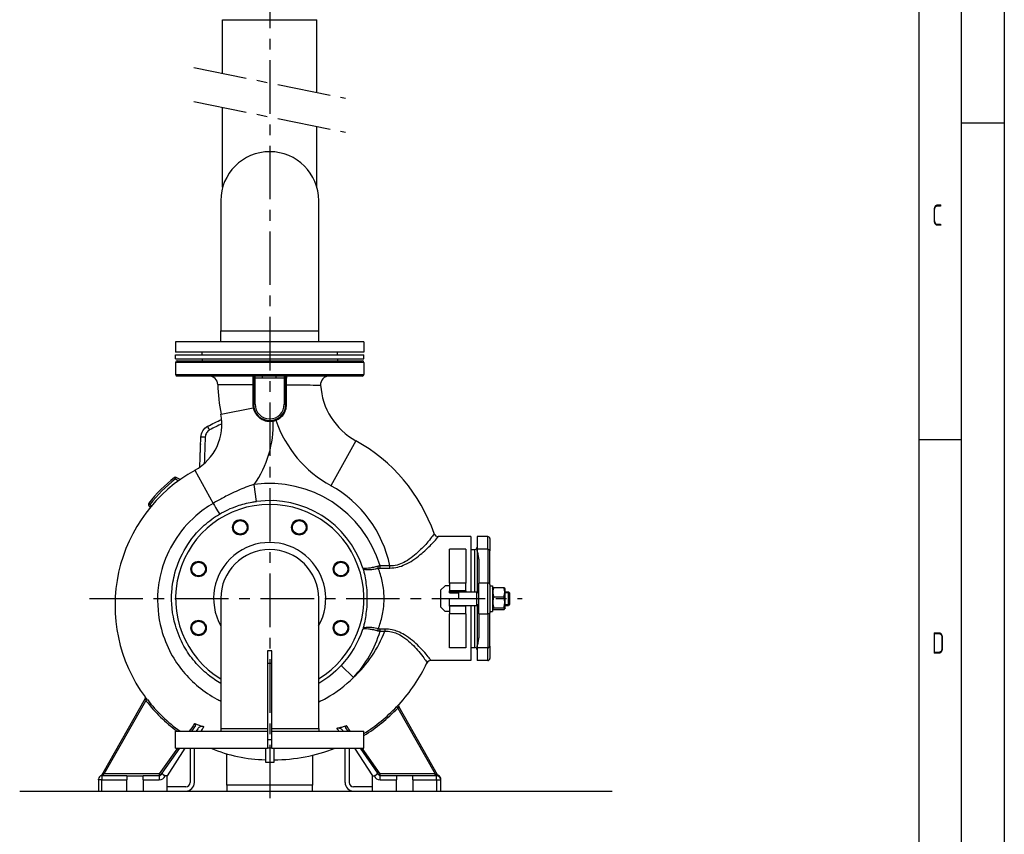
# Model space of a CAD drawing. Header units: millimetres. Extents: x 0 to 5940, y 0 to 4200.
# Tile 50 of 51: x 4790 to 5940, y 2139 to 3091. Entities that reach past the tile are written whole.
import ezdxf

# ---------------------------------------------------------------- set-up
doc = ezdxf.new("R2010")
doc.units = ezdxf.units.MM
doc.header["$LTSCALE"] = 50
doc.linetypes.add('MITTE', pattern=[2, 1.25, -0.25, 0.25, -0.25])
doc.layers.get('0').update_dxf_attribs({"linetype": 'CONTINUOUS'})
for name, color, linetype in [('02-LINIE-035', 2, 'CONTINUOUS'), ('03-LINIE-050', 3, 'CONTINUOUS'), ('05-ACHSE', 1, 'MITTE'), ('KSB-BLATTRAND', 2, 'CONTINUOUS')]:
    doc.layers.add(name, color=color, linetype=linetype)
doc.styles.get("Standard").update_dxf_attribs({"font": 'ISOCP.SHX'})

# ---------------------------------------------------------------- blocks, each defined once
blk = doc.blocks.new('Rahmen_A2')
at = {"color": 1, "ltscale": 150}
for p, q in [((594, 420), (594, 0)), ((584, 410), (584, 5))]:
    blk.add_line(p, q, dxfattribs=at)
at = {"layer": 'KSB-BLATTRAND'}
for p, q in [((589, 5), (589, 415)), ((594, 297), (589, 297)), ((589, 260), (584, 260))]:
    blk.add_line(p, q, dxfattribs=at)
at = {"layer": 'KSB-BLATTRAND', "width": 0.75}
for s, p in [('C', (585.5625, 285)), ('D', (585.5625, 235))]:
    blk.add_text(s, height=2.5, dxfattribs=at).set_placement(p)

msp = doc.modelspace()

# ---------------------------------------------------------------- linework, layer by layer
at = {"layer": '02-LINIE-035'}
for p, q in [((5026.8, 3090.9), (5136.8, 3090.9)), ((5026.8, 3028.2), (5026.8, 3090.9)), ((5136.8, 3005.9), (5136.8, 3090.9)), ((5026.8, 2895), (5026.8, 2988.5)), ((5136.8, 2895), (5136.8, 2966.2)), ((5024.7, 2879.4), (5024.7, 2727.4)), ((5139, 2727.4), (5139, 2879.4)), ((5024.7, 2727.4), (5139, 2727.4)), ((5024.7, 2727.4), (5139, 2727.4)), ((5024.7, 2714.4), (5024.7, 2727.4)), ((5139, 2714.4), (5139, 2727.4)), ((5191.8, 2714.4), (4971.8, 2714.4)), ((4971.8, 2714.4), (4971.8, 2702.4)), ((5191.8, 2714.4), (5191.8, 2702.4)), ((5191.8, 2702.4), (4971.8, 2702.4)), ((4971.8, 2699.4), (5191.8, 2699.4)), ((4971.8, 2694.4), (4971.8, 2699.4)), ((4971.8, 2694.4), (5191.8, 2694.4)), ((4973.8, 2692.4), (5189.8, 2692.4)), ((5002.8, 2699.4), (5002.8, 2702.4)), ((5002.8, 2694.4), (5002.8, 2692.4)), ((5160.8, 2699.4), (5160.8, 2702.4)), ((5160.8, 2694.4), (5160.8, 2692.4)), ((5191.8, 2694.4), (5191.8, 2699.4)), ((5191.8, 2690.4), (4971.8, 2690.4)), ((4971.8, 2690.4), (4971.8, 2676.4)), ((5191.8, 2690.4), (5191.8, 2676.4)), ((4971.8, 2676.4), (5191.8, 2676.4)), ((5189.8, 2674.4), (4973.8, 2674.4)), ((5062.8, 2673.3), (5062.8, 2672.4)), ((5064.8, 2672.4), (5062.8, 2672.4)), ((5062.8, 2672.4), (5062.8, 2641.4)), ((5064.8, 2672.4), (5064.8, 2674.4)), ((5064.8, 2641.4), (5064.8, 2672.4)), ((5064.8, 2672.4), (5072.8, 2672.4)), ((5072.8, 2674.4), (5072.8, 2672.4)), ((5089.5, 2672.4), (5089.5, 2674.4)), ((5089.5, 2672.4), (5098.8, 2672.4)), ((5098.8, 2674.4), (5098.8, 2672.4)), ((5098.8, 2672.4), (5100.8, 2672.4)), ((5098.8, 2672.4), (5098.8, 2641.4)), ((5100.8, 2672.4), (5100.8, 2673.4)), ((5100.8, 2641.4), (5100.8, 2672.4)), ((5024.9, 2630), (5062.6, 2637.4)), ((5064.8, 2641.4), (5062.8, 2641.4)), ((5098.8, 2641.4), (5100.8, 2641.4)), ((5085.8, 2622.9), (5086, 2621.9)), ((5088.5, 2623.7), (5088.9, 2622.7)), ((5000.3, 2568.1), (5001.5, 2603.1)), ((5000.7, 2593.4), (5000.4, 2585.1)), ((5000.8, 2595.3), (5000.7, 2593.4)), ((5000.7, 2593.4), (5001.2, 2593.4)), ((5000.8, 2595.3), (5001.3, 2595.3)), ((5182.3, 2598.8), (5153.2, 2546.3)), ((5000.4, 2585.1), (5000.4, 2585)), ((5000.4, 2585.1), (5000.9, 2585.1)), ((5000.4, 2585), (5000.9, 2585)), ((4971.6, 2554.2), (4970.4, 2555.8)), ((4972.6, 2556), (4971.6, 2554.2)), ((4971.6, 2554.2), (4975.2, 2552.1)), ((4977, 2553.4), (4972.6, 2556)), ((4994.3, 2564.3), (5015.6, 2525.6)), ((5066.2, 2527.9), (5063.5, 2547.6)), ((4942, 2524.6), (4940.3, 2523.6)), ((4940.3, 2523.6), (4942, 2520.7)), ((4940.5, 2525.9), (4942, 2524.6)), ((4943.3, 2522.4), (4942, 2524.6)), ((5316.8, 2486.9), (5278.5, 2486.9)), ((5316.8, 2486.9), (5316.8, 2422.4)), ((5324, 2486.9), (5324, 2472)), ((5336.5, 2486.9), (5324, 2486.9)), ((5336.5, 2472), (5336.5, 2486.9)), ((5339, 2484.4), (5339, 2470)), ((5291.8, 2432.4), (5291.8, 2472)), ((5310.8, 2472), (5291.8, 2472)), ((5310.8, 2472), (5310.8, 2432.4)), ((5316.8, 2471.7), (5321.6, 2471.9)), ((5321.6, 2422.4), (5321.6, 2471.9)), ((5336.5, 2472), (5324, 2472)), ((5324, 2472), (5324, 2422.4)), ((5336.5, 2472), (5336.5, 2432.4)), ((5339, 2431), (5339, 2470)), ((5210.7, 2450.1), (5210.7, 2452.5)), ((5222.1, 2452.5), (5210.7, 2452.5)), ((5222.1, 2450.1), (5222.1, 2452.5)), ((5326, 2460.5), (5326, 2432.4)), ((5210.7, 2450.1), (5222.1, 2450.1)), ((5281.3, 2424.2), (5286.6, 2429.4)), ((5291.8, 2429.4), (5286.6, 2429.4)), ((5310.8, 2432.4), (5291.8, 2432.4)), ((5291.8, 2432.4), (5291.8, 2423.4)), ((5310.8, 2423.4), (5310.8, 2432.4)), ((5326, 2396.4), (5326, 2432.4)), ((5336.5, 2432.4), (5326, 2432.4)), ((5336.5, 2396.4), (5336.5, 2432.4)), ((5339, 2431), (5339, 2423.3)), ((5339, 2429.4), (5342, 2429.4)), ((5342, 2429.4), (5342, 2399.4)), ((5343.5, 2427.3), (5355.3, 2427.3)), ((5281.3, 2424.2), (5281.3, 2404.7)), ((5310.8, 2423.4), (5291.8, 2423.4)), ((5291.8, 2421.2), (5291.8, 2423.4)), ((5291.8, 2422.4), (5302.3, 2422.4)), ((5291.8, 2421.2), (5302.3, 2421.2)), ((5302.3, 2421.2), (5302.3, 2422.4)), ((5302.3, 2422.4), (5326, 2422.4)), ((5302.3, 2421.2), (5302.3, 2414.4)), ((5310.8, 2423.4), (5310.8, 2422.4)), ((5323.8, 2406.4), (5323.8, 2422.4)), ((5326, 2421.2), (5323.8, 2421.2)), ((5339, 2423.3), (5339, 2405.5)), ((5342, 2425.7), (5342.5, 2426.6)), ((5343.5, 2416.5), (5355.3, 2416.5)), ((5356.8, 2425.7), (5356.3, 2426.6)), ((5356.8, 2403.2), (5356.8, 2425.7)), ((5356.8, 2422.4), (5360.6, 2422.4)), ((5361.7, 2421.2), (5356.8, 2421.2)), ((5360.6, 2406.4), (5360.6, 2422.4)), ((5361.8, 2421.1), (5360.6, 2422.4)), ((5361.8, 2421.1), (5361.8, 2407.8)), ((5024.7, 2414.4), (5024.7, 2262.4)), ((5139, 2262.4), (5139, 2414.4)), ((5286.6, 2399.4), (5281.3, 2404.7)), ((5291.8, 2405.4), (5291.8, 2414.4)), ((5291.8, 2414.4), (5302.3, 2414.4)), ((5291.8, 2406.4), (5302.3, 2406.4)), ((5310.8, 2405.4), (5291.8, 2405.4)), ((5291.8, 2405.4), (5291.8, 2396.4)), ((5302.3, 2406.4), (5326, 2406.4)), ((5310.8, 2406.4), (5310.8, 2405.4)), ((5310.8, 2396.4), (5310.8, 2405.4)), ((5316.8, 2406.4), (5316.8, 2341.9)), ((5321.6, 2357), (5321.6, 2406.4)), ((5323.8, 2407.6), (5326, 2407.6)), ((5324, 2406.4), (5324, 2356.8)), ((5339, 2405.5), (5339, 2397.8)), ((5356.8, 2407.6), (5361.7, 2407.6)), ((5356.8, 2406.4), (5360.6, 2406.4)), ((5361.8, 2407.8), (5360.6, 2406.4)), ((5291.8, 2399.4), (5286.6, 2399.4)), ((5310.8, 2396.4), (5291.8, 2396.4)), ((5291.8, 2356.8), (5291.8, 2396.4)), ((5310.8, 2396.4), (5310.8, 2356.8)), ((5326, 2396.4), (5326, 2368.4)), ((5326, 2396.4), (5336.5, 2396.4)), ((5336.5, 2396.4), (5336.5, 2356.8)), ((5339, 2399.4), (5342, 2399.4)), ((5339, 2358.8), (5339, 2397.8)), ((5342, 2403.2), (5342.5, 2402.3)), ((5343.5, 2403.6), (5355.3, 2403.6)), ((5343.5, 2401.6), (5355.3, 2401.6)), ((5356.8, 2403.2), (5356.3, 2402.3)), ((5210.7, 2376.4), (5210.7, 2378.8)), ((5216.1, 2378.8), (5210.7, 2378.8)), ((5210.7, 2376.4), (5216.1, 2376.4)), ((5216.1, 2378.8), (5216.1, 2376.4)), ((5339, 2358.8), (5339, 2344.4)), ((5084.3, 2353.4), (5079.3, 2353.4)), ((5079.3, 2353.4), (5079.3, 2338.4)), ((5084.3, 2338.4), (5084.3, 2353.4)), ((5310.8, 2356.8), (5291.8, 2356.8)), ((5316.8, 2357.2), (5321.6, 2357)), ((5324, 2356.8), (5324, 2341.9)), ((5336.5, 2356.8), (5324, 2356.8)), ((5336.5, 2341.9), (5336.5, 2356.8)), ((5079.3, 2338.4), (5079.3, 2249.4)), ((5084.3, 2338.4), (5079.3, 2338.4)), ((5084.3, 2249.4), (5084.3, 2338.4)), ((5165.2, 2336), (5179.7, 2322.3)), ((5316.8, 2341.9), (5269.9, 2341.9)), ((5336.5, 2341.9), (5324, 2341.9)), ((4936.2, 2297.4), (4886.7, 2210.4)), ((4888.5, 2209.4), (4937.2, 2295)), ((4936.1, 2299.5), (4936.1, 2299.5)), ((4937.2, 2295), (4938.8, 2296.3)), ((5232.8, 2290.7), (5232.8, 2290.7)), ((5229.9, 2287.8), (5231.4, 2286.4)), ((5231.4, 2286.4), (5275.2, 2209.4)), ((5278, 2208.4), (5232.6, 2288.3)), ((4971.8, 2259.4), (5079.3, 2259.4)), ((4971.8, 2239.4), (4971.8, 2259.4)), ((4994.9, 2265.9), (4990.4, 2259.4)), ((4997.8, 2262.3), (4995.9, 2259.4)), ((5024.7, 2262.4), (5079.3, 2262.4)), ((5024.7, 2262.4), (5024.7, 2259.4)), ((5084.3, 2262.4), (5139, 2262.4)), ((5084.3, 2259.4), (5191.8, 2259.4)), ((5139, 2262.4), (5139, 2259.4)), ((5167.2, 2260.2), (5167.7, 2259.4)), ((5170.4, 2263.4), (5173.2, 2259.4)), ((5191.8, 2239.4), (5191.8, 2259.4)), ((5079.3, 2249.4), (5079.3, 2239.4)), ((5084.3, 2249.4), (5079.3, 2249.4)), ((5084.3, 2239.4), (5084.3, 2249.4)), ((4973.9, 2239.4), (4952.8, 2209.4)), ((4976.3, 2239.4), (4955.9, 2210.4)), ((4982.8, 2239.4), (4961.8, 2207.4)), ((4971.8, 2239.4), (5079.3, 2239.4)), ((4988.8, 2239.4), (4988.8, 2199.4)), ((4993.8, 2199.4), (4993.8, 2239.4)), ((5031.8, 2196.4), (5031.8, 2232.9)), ((5076.8, 2239.4), (5076.8, 2223.3)), ((5084.3, 2239.4), (5079.3, 2239.4)), ((5084.3, 2239.4), (5191.8, 2239.4)), ((5086.8, 2223.3), (5086.8, 2239.4)), ((5169.8, 2199.4), (5169.8, 2239.4)), ((5174.8, 2239.4), (5174.8, 2199.4)), ((5180.8, 2239.4), (5201.8, 2207.4)), ((5187.3, 2239.4), (5207.8, 2210.4)), ((5210.8, 2209.4), (5189.8, 2239.4)), ((5076.8, 2223.3), (5086.8, 2223.3)), ((5131.8, 2231.3), (5131.8, 2196.4)), ((4886.7, 2210.4), (4885, 2207.4)), ((4886.2, 2207.4), (4888.5, 2209.4)), ((4886.7, 2210.4), (4888.5, 2209.4)), ((4952.8, 2209.4), (4888.5, 2209.4)), ((4954.4, 2208.3), (4952.8, 2209.4)), ((4952.8, 2209.4), (4952.8, 2207.4)), ((4955.9, 2210.4), (4954.4, 2208.3)), ((5209.2, 2208.3), (5207.8, 2210.4)), ((5210.8, 2209.4), (5209.2, 2208.3)), ((5210.8, 2207.4), (5210.8, 2209.4)), ((5275.2, 2209.4), (5210.8, 2209.4)), ((5275.2, 2209.4), (5278, 2208.4)), ((5275.2, 2207.4), (5275.2, 2209.4)), ((4881.8, 2202.4), (4881.8, 2203.4)), ((4885.8, 2202.4), (4881.8, 2202.4)), ((4881.8, 2202.4), (4881.8, 2189.4)), ((4885, 2207.4), (4885, 2207.3)), ((4914.8, 2207.4), (4885.8, 2207.4)), ((4885.8, 2207.4), (4885.8, 2202.4)), ((4885.8, 2202.4), (4914.8, 2202.4)), ((4885.8, 2189.4), (4885.8, 2202.4)), ((4914.8, 2207.4), (4914.8, 2202.4)), ((4914.8, 2207.4), (4933.8, 2207.4)), ((4914.8, 2189.4), (4914.8, 2202.4)), ((4933.8, 2202.4), (4933.8, 2207.4)), ((4952.8, 2207.4), (4933.8, 2207.4)), ((4933.8, 2202.4), (4933.8, 2189.4)), ((4933.8, 2202.4), (4952.8, 2202.4)), ((4952.8, 2207.4), (4952.8, 2202.4)), ((4961.8, 2207.4), (4959.5, 2207.4)), ((4961.8, 2189.4), (4961.8, 2207.4)), ((5201.8, 2207.4), (5204.1, 2207.4)), ((5201.8, 2189.4), (5201.8, 2207.4)), ((5229.8, 2207.4), (5210.8, 2207.4)), ((5210.8, 2202.4), (5210.8, 2207.4)), ((5210.8, 2202.4), (5229.8, 2202.4)), ((5229.8, 2207.4), (5229.8, 2202.4)), ((5248.8, 2207.4), (5229.8, 2207.4)), ((5229.8, 2189.4), (5229.8, 2202.4)), ((5248.8, 2202.4), (5248.8, 2207.4)), ((5276.8, 2207.4), (5248.8, 2207.4)), ((5248.8, 2202.4), (5248.8, 2189.4)), ((5248.8, 2202.4), (5276.8, 2202.4)), ((5276.8, 2202.4), (5276.8, 2207.4)), ((5276.8, 2202.4), (5276.8, 2189.4)), ((5276.8, 2202.4), (5281.8, 2202.4)), ((5281.8, 2202.4), (5281.8, 2203.1)), ((5281.8, 2189.4), (5281.8, 2202.4)), ((4983.8, 2194.4), (4961.8, 2194.4)), ((5131.8, 2196.4), (5031.8, 2196.4)), ((5031.8, 2196.4), (5031.8, 2189.4)), ((5131.8, 2189.4), (5131.8, 2196.4)), ((5201.8, 2194.4), (5179.8, 2194.4))]:
    msp.add_line(p, q, dxfattribs=at)
for centre, radius in [((5047.4, 2497.6), 9), ((5047.4, 2497.6), 8), ((5116.3, 2497.6), 9), ((5116.3, 2497.6), 8), ((4998.7, 2448.9), 9), ((4998.7, 2448.9), 8), ((5165, 2448.9), 9), ((5165, 2448.9), 8), ((4998.7, 2380), 9), ((4998.7, 2380), 8), ((5165, 2380), 9), ((5165, 2380), 8)]:
    msp.add_circle(centre, radius, dxfattribs=at)
for centre, radius, start, end in [((5081.8, 2879.4), 57.2, 0, 180), ((4973.8, 2690.4), 2, 90, 180), ((5189.8, 2690.4), 2, 0, 90), ((4973.8, 2676.4), 2, 180, 270), ((5011.1, 2664.4), 10, 1.1799, 90), ((5151.2, 2664.4), 10, 90, 183.5416), ((5189.8, 2676.4), 2, 270, 0), ((5221.1, 2668.8), 200, 181.1799, 191.1853), ((5221.1, 2668.8), 80, 183.5416, 241.0251), ((5081.8, 2641.4), 19, 180, 0), ((5081.8, 2641.4), 17, 180, 0), ((4964.6, 2618.1), 61.4, 298.8946, 11.1853), ((5081.8, 2641.4), 20, 282.005, 290.6172), ((5221.1, 2668.8), 140, 199.2008, 241.0251), ((4964.6, 2618.1), 121.4, 324.5345, 1.8038), ((5086, 2424.8), 198.9, 19.2176, 61.0251), ((5081.5, 2406.3), 180.4, 118.8946, 216.3004), ((5081.8, 2414.4), 180, 128.2513, 141.7487), ((5081.8, 2414.4), 178, 128.2513, 141.7487), ((4971.6, 2554.2), 2, 60, 128.2513), ((5081.8, 2414.4), 134.4, 16.4554, 97.8264), ((5086, 2424.8), 138.9, 11.5166, 61.0251), ((4942, 2524.6), 2, 141.7487, 210), ((5081.8, 2414.4), 110, 301.3018, 238.6982), ((5081.8, 2414.4), 114.5, 18.1314, 97.8264), ((5081.8, 2414.4), 82, 112.5, 115.2502), ((5081.8, 2414.4), 82, 109.7498, 112.5), ((5081.8, 2414.4), 82, 67.5, 70.2502), ((5081.8, 2414.4), 82, 64.7498, 67.5), ((5278.5, 2491.9), 5, 199.2296, 270), ((5336.5, 2484.4), 2.5, 0, 90), ((5081.8, 2414.4), 65.5, 330.7527, 209.2473), ((5321.5, 2474.3), 2.5, 272, 0), ((5081.8, 2414.4), 57.2, 0, 180), ((5081.8, 2414.4), 82, 157.5, 160.2502), ((5081.8, 2414.4), 82, 154.7498, 157.5), ((5081.8, 2414.4), 82, 22.5, 25.2502), ((5081.8, 2414.4), 82, 19.7498, 22.5), ((5081.8, 2414.4), 82, 199.7498, 202.5), ((5081.8, 2414.4), 82, 202.5, 205.2502), ((5081.8, 2414.4), 82, 334.7498, 337.5), ((5081.8, 2414.4), 82, 337.5, 340.2502), ((5081.8, 2414.4), 114.5, 316.7489, 341.8686), ((5086, 2424.8), 138.9, 312.459, 339.5909), ((5081.8, 2414.4), 134.4, 316.7489, 343.5446), ((5321.5, 2354.5), 2.5, 0, 88), ((5086, 2424.8), 198.9, 317.5961, 334.488), ((5269.9, 2336.9), 5, 90, 154.4754), ((5336.5, 2344.4), 2.5, 270, 0), ((4934.5, 2298.4), 2, 330.4238, 36.3004), ((5081.5, 2406.3), 182.2, 217.6478, 233.7214), ((5081.5, 2406.3), 180.2, 217.6478, 234.5943), ((5234.3, 2289.3), 2, 137.5961, 209.5787), ((5086, 2424.8), 198.7, 302.1824, 316.4148), ((5086, 2424.8), 200.7, 301.8247, 316.4148), ((5081.5, 2406.3), 180.4, 247.7015, 268.5215), ((5086, 2424.8), 198.9, 270.2426, 291.2548), ((4885.8, 2203.4), 4, 90, 180), ((4952.8, 2209.4), 2, 270, 324.888), ((4952.8, 2209.4), 7, 270, 343.3985), ((4983.8, 2199.4), 10, 270, 0), ((4983.8, 2199.4), 5, 270, 0), ((5179.8, 2199.4), 10, 180, 270), ((5179.8, 2199.4), 5, 180, 270), ((5210.8, 2209.4), 7, 196.6015, 270), ((5210.8, 2209.4), 2, 215.112, 270), ((5276.8, 2202.4), 5, 0, 90), ((5279.8, 2209.4), 2, 209.6394, 245.1244), ((5276.8, 2203.1), 5, 0, 65.1244)]:
    msp.add_arc(centre, radius, start, end, dxfattribs=at)
for centre, major_axis, ratio, start_param, end_param in [((5061.8, 2673.3), (1, 0), 0.984865, 0, 1.519826), ((5062.3, 2673.4), (0, 1), 0.849459, 4.962332, 6.283185), ((5101.5, 2673.4), (0, 1), 0.916185, 0, 1.413888), ((5101.8, 2673.4), (-1, 0), 0.991659, 4.752942, 6.283185), ((5061.8, 2664.5), (1, 0), 0.008899, 0, 1.248797), ((5101.8, 2664.3), (-1, 0), 0.013386, 0, 1.225471), ((5061.8, 2641.4), (1, 0), 0.063835, 0, 1.214612), ((5062.2, 2637.4), (0.979, 0.204), 0.003999, 5.079738, 6.283185), ((5101.8, 2641.4), (-1, 0), 0.067377, 0, 1.284794), ((5011.7, 2611.3), (-2.42, 4.38), 0.000698, 4.751888, 6.283185), ((5006.5, 2602.9), (-5, 0.17), 0.034178, 4.733882, 6.283185), ((5013.1, 2530.3), (10.2, -17.2), 0.00877, 4.979458, 6.195915), ((5278.5, 2491.9), (-4.72, -1.65), 0.999416, 0, 1.235568), ((5336.5, 2470), (2.5, 0), 0.794421, 0, 1.570796), ((5208.6, 2452.2), (-1.28, 4.83), 0.141308, 1.575259, 2.062013), ((5208.6, 2376.6), (1.28, 4.83), 0.141308, 1.07958, 1.566334), ((5336.5, 2358.8), (2.5, 0), 0.794421, 4.712389, 6.283185), ((5270, 2337), (-4.51, 2.15), 0.999361, 5.157409, 6.283185), ((4934.5, 2298.4), (1.74, -0.99), 0.999961, 0, 1.150877), ((5234.3, 2289.3), (-1.35, -1.48), 0.999971, 4.712389, 5.969789)]:
    msp.add_ellipse(centre, major_axis=major_axis, ratio=ratio, start_param=start_param, end_param=end_param, dxfattribs=at)
for points, knots in [([(5062.3, 2674.4), (5062.2, 2674.4), (5062, 2674.4), (5061.9, 2674.4), (5061.9, 2674.3), (5061.9, 2674.3)], [-0.1949256, -0.1949256, -0.1949256, -0.1949256, -0.0894567, -0.0894567, 0, 0, 0, 0]), ([(5061.9, 2674.3), (5061.9, 2674.2), (5061.9, 2674.1), (5061.9, 2673.7), (5062, 2673), (5062, 2671.2), (5062.1, 2670.2), (5062.1, 2668.3), (5062.1, 2667.3), (5062.1, 2665.8), (5062.1, 2665.1), (5062.1, 2664.5)], [-1.268604, -1.268604, -1.268604, -1.268604, -1.181802, -1.181802, -0.779793, -0.779793, -0.433218, -0.433218, -0.166622, -0.166622, 0, 0, 0, 0]), ([(5062.8, 2673.3), (5062.8, 2673.4), (5062.8, 2673.4), (5062.9, 2673.6), (5063, 2673.6), (5063.2, 2673.7)], [0, 0, 0, 0, 0.0894567, 0.0894567, 0.1949256, 0.1949256, 0.1949256, 0.1949256]), ([(5063.2, 2673.7), (5063.3, 2673.8), (5063.5, 2673.9), (5063.9, 2674.1), (5064.2, 2674.3), (5064.6, 2674.4), (5064.7, 2674.4), (5064.8, 2674.4)], [0, 0, 0, 0, 0.1145033, 0.1145033, 0.2781118, 0.2781118, 0.3248009, 0.3248009, 0.3248009, 0.3248009]), ([(5089.5, 2674.4), (5086.7, 2674.4), (5083.9, 2674.4), (5078.4, 2674.4), (5075.6, 2674.4), (5072.8, 2674.4)], [-1.671133, -1.671133, -1.671133, -1.671133, -0.835567, -0.835567, 0, 0, 0, 0]), ([(5072.8, 2672.4), (5075.6, 2672.4), (5078.3, 2672.4), (5083.9, 2672.4), (5086.7, 2672.4), (5089.5, 2672.4)], [0, 0, 0, 0, 0.835567, 0.835567, 1.671133, 1.671133, 1.671133, 1.671133]), ([(5098.8, 2674.4), (5099, 2674.4), (5099.2, 2674.4), (5099.7, 2674.1), (5100, 2673.9), (5100.4, 2673.7), (5100.5, 2673.6), (5100.6, 2673.6)], [-0.0007746, -0.0007746, -0.0007746, -0.0007746, 0.0987539, 0.0987539, 0.2693434, 0.2693434, 0.3759618, 0.3759618, 0.3759618, 0.3759618]), ([(5100.6, 2673.6), (5100.7, 2673.6), (5100.7, 2673.5), (5100.8, 2673.4), (5100.8, 2673.4), (5100.8, 2673.4)], [-0.1403149, -0.1403149, -0.1403149, -0.1403149, -0.0701574, -0.0701574, 0, 0, 0, 0]), ([(5101.8, 2674.3), (5101.8, 2674.4), (5101.8, 2674.4), (5101.7, 2674.4), (5101.6, 2674.4), (5101.5, 2674.4)], [0, 0, 0, 0, 0.0701574, 0.0701574, 0.1403149, 0.1403149, 0.1403149, 0.1403149]), ([(5101.5, 2664.3), (5101.5, 2665.9), (5101.5, 2667.5), (5101.5, 2670.3), (5101.6, 2671.4), (5101.6, 2673), (5101.7, 2673.5), (5101.7, 2674.1), (5101.7, 2674.3), (5101.8, 2674.3)], [-1.334978, -1.334978, -1.334978, -1.334978, -0.898893, -0.898893, -0.499385, -0.499385, -0.192071, -0.192071, 0, 0, 0, 0]), ([(5021.1, 2664.6), (5021.1, 2664.6), (5022, 2664.6), (5026.7, 2664.6), (5031.9, 2664.6), (5045.2, 2664.6), (5053.3, 2664.6), (5062.1, 2664.5)], [0, 0, 0, 0, 2.09945, 2.09945, 5.458571, 5.458571, 8.688258, 8.688258, 8.688258, 8.688258]), ([(5062.1, 2664.5), (5062.1, 2660.7), (5062.1, 2656.8), (5062.1, 2649.2), (5062.2, 2645.3), (5062.2, 2641.5)], [-2.309303, -2.309303, -2.309303, -2.309303, -1.154652, -1.154652, 0, 0, 0, 0]), ([(5101.5, 2641.4), (5101.5, 2645.2), (5101.5, 2649), (5101.5, 2656.7), (5101.5, 2660.5), (5101.5, 2664.3)], [-2.291111, -2.291111, -2.291111, -2.291111, -1.145556, -1.145556, 0, 0, 0, 0]), ([(5101.5, 2664.3), (5104.2, 2664.3), (5106.8, 2664.3), (5124.7, 2664.1), (5136.1, 2663.9), (5140.8, 2663.8), (5141.2, 2663.8), (5141.2, 2663.8)], [13.332117, 13.332117, 13.332117, 13.332117, 14.330336, 14.330336, 20.363895, 20.363895, 21.85982, 21.85982, 21.85982, 21.85982]), ([(5062.2, 2641.5), (5062.2, 2640.8), (5062.2, 2640.1), (5062.3, 2638.8), (5062.4, 2638.1), (5062.6, 2637.4)], [-0.4114895, -0.4114895, -0.4114895, -0.4114895, -0.2057448, -0.2057448, 0, 0, 0, 0]), ([(5062.6, 2637.4), (5062.9, 2635.7), (5063.5, 2634), (5065.2, 2630.6), (5066.4, 2629), (5069.3, 2625.9), (5071.1, 2624.6), (5075.3, 2622.4), (5077.9, 2621.7), (5082.3, 2621.4), (5084.2, 2621.5), (5086, 2621.9)], [-3.18171, -3.18171, -3.18171, -3.18171, -2.649016, -2.649016, -2.048334, -2.048334, -1.359263, -1.359263, -0.564355, -0.564355, 0, 0, 0, 0]), ([(5088.9, 2622.7), (5090.7, 2623.4), (5092.5, 2624.4), (5096.2, 2627.3), (5097.9, 2629.4), (5100.1, 2633.5), (5100.8, 2635.5), (5101.4, 2638.8), (5101.5, 2640.1), (5101.5, 2641.4)], [-2.438018, -2.438018, -2.438018, -2.438018, -1.821816, -1.821816, -1.019061, -1.019061, -0.391946, -0.391946, 0, 0, 0, 0]), ([(5001.5, 2603.1), (5001.6, 2605.7), (5002.4, 2608.3), (5003.7, 2610.4), (5005.1, 2612.6), (5007, 2614.5), (5009.3, 2615.7)], [0, 0, 0, 0, 0.49971, 0.49971, 0.49971, 1, 1, 1, 1]), ([(5011.6, 2611.5), (5010.1, 2610.7), (5008.8, 2609.4), (5007.9, 2608), (5007.5, 2607.4), (5007.2, 2606.7), (5006.9, 2605.9), (5006.6, 2605), (5006.5, 2604.1), (5006.4, 2603.1)], [0, 0, 0, 0, 0.499713, 0.499713, 0.499713, 0.720907, 0.720907, 0.720907, 1, 1, 1, 1]), ([(5000.3, 2568), (5000.3, 2568.1), (5000.3, 2568.2), (5000.3, 2568.4), (5000.3, 2568.4), (5000.3, 2568.5), (5000.3, 2568.5), (5000.3, 2568.5), (5000.3, 2568.5), (5000.3, 2568.5), (5000.3, 2568.5), (5000.3, 2568.5), (5000.3, 2568.5), (5000.3, 2568.5), (5000.3, 2568.5), (5000.3, 2568.5)], [0.01735873, 0.01735873, 0.01735873, 0.01735873, 0.04814546, 0.04814546, 0.06034167, 0.06034167, 0.06491446, 0.06491446, 0.06662922, 0.06662922, 0.06791529, 0.06791529, 0.06799028, 0.06799028, 0.06800903, 0.06800903, 0.06800903, 0.06800903]), ([(5063.5, 2547.6), (5061.8, 2547.1), (5060.1, 2546.6), (5052.4, 2544), (5046.4, 2541.5), (5036, 2536.7), (5031.8, 2534.5), (5023.5, 2530.1), (5019.6, 2527.9), (5015.6, 2525.6)], [0, 0, 0, 0, 0.60694, 0.60694, 2.689115, 2.689115, 4.082121, 4.082121, 5.37823, 5.37823, 5.37823, 5.37823]), ([(5015.6, 2525.6), (5008.4, 2521.4), (5001.6, 2516.5), (4985.7, 2502.5), (4977.3, 2492.6), (4964, 2471.3), (4959.1, 2460), (4953.5, 2440.3), (4951.9, 2432), (4950, 2408.5), (4951.3, 2393.2), (4957.9, 2368.7), (4961.6, 2359.2), (4970.5, 2342.8), (4975.2, 2335.7), (4986.1, 2322.6), (4992.1, 2316.6), (5005.3, 2305.7), (5012.5, 2300.9), (5021.6, 2296.1), (5023.1, 2295.3), (5024.7, 2294.6)], [0, 0, 0, 0, 2.59722, 2.59722, 6.607995, 6.607995, 10.377812, 10.377812, 12.968442, 12.968442, 17.641119, 17.641119, 20.745454, 20.745454, 23.344113, 23.344113, 25.942773, 25.942773, 28.549216, 28.549216, 29.071646, 29.071646, 29.071646, 29.071646]), ([(5023.2, 2513.1), (5026.4, 2515), (5029.7, 2516.7), (5036.6, 2519.9), (5040.3, 2521.4), (5049.6, 2524.6), (5055.3, 2526), (5062.8, 2527.4), (5064.5, 2527.6), (5066.2, 2527.9)], [-5.37823, -5.37823, -5.37823, -5.37823, -4.082121, -4.082121, -2.689115, -2.689115, -0.60694, -0.60694, 0, 0, 0, 0]), ([(5024.7, 2315.2), (5019.5, 2318.1), (5014.6, 2321.5), (5004.2, 2329.9), (4998.9, 2335), (4989.4, 2346.3), (4985.2, 2352.4), (4977.3, 2366.6), (4974, 2374.8), (4967.9, 2396), (4966.5, 2409.4), (4968, 2430), (4969.2, 2437.3), (4973.9, 2454.7), (4978.2, 2464.7), (4989.6, 2483.6), (4996.9, 2492.5), (5010.9, 2505), (5016.9, 2509.3), (5023.2, 2513.1)], [-28.033416, -28.033416, -28.033416, -28.033416, -25.942773, -25.942773, -23.344113, -23.344113, -20.745454, -20.745454, -17.641119, -17.641119, -12.968442, -12.968442, -10.377812, -10.377812, -6.607995, -6.607995, -2.59722, -2.59722, 0, 0, 0, 0]), ([(5273.8, 2490.2), (5273.8, 2490), (5273.2, 2489.1), (5270.8, 2485.8), (5269, 2483.5), (5265, 2478.8), (5263.1, 2476.7), (5259.2, 2472.6), (5257.1, 2470.5), (5252.4, 2466.2), (5249.8, 2463.9), (5244.3, 2459.9), (5241.4, 2458), (5235.9, 2455.3), (5233.3, 2454.2), (5227.8, 2452.8), (5224.9, 2452.5), (5222.1, 2452.5)], [-10.6042, -10.6042, -10.6042, -10.6042, -8.684954, -8.684954, -6.760011, -6.760011, -5.45302, -5.45302, -4.280208, -4.280208, -3.009582, -3.009582, -1.863856, -1.863856, -0.93798, -0.93798, 0, 0, 0, 0]), ([(5222.1, 2450.1), (5225.2, 2450.1), (5228.3, 2450.4), (5234.3, 2451.8), (5237.1, 2452.9), (5243.1, 2455.6), (5246.2, 2457.3), (5252.2, 2461.3), (5255.1, 2463.5), (5260.2, 2467.7), (5262.4, 2469.7), (5266.8, 2473.7), (5268.8, 2475.7), (5273.2, 2480.3), (5275.2, 2482.5), (5277.9, 2485.8), (5278.6, 2486.7), (5278.5, 2486.9)], [0, 0, 0, 0, 0.93798, 0.93798, 1.863856, 1.863856, 3.009582, 3.009582, 4.280208, 4.280208, 5.45302, 5.45302, 6.760011, 6.760011, 8.684954, 8.684954, 10.6042, 10.6042, 10.6042, 10.6042]), ([(5326, 2460.5), (5326, 2461.2), (5326, 2462), (5325.7, 2463.7), (5325.6, 2464.5), (5325.3, 2466.1), (5325, 2467.1), (5324.6, 2468.6), (5324.5, 2469.3), (5324.1, 2470.7), (5324, 2471.4), (5324, 2472)], [-1.795271, -1.795271, -1.795271, -1.795271, -1.430553, -1.430553, -1.065835, -1.065835, -0.635674, -0.635674, -0.317837, -0.317837, 0, 0, 0, 0]), ([(5207.9, 2452), (5206.7, 2451.7), (5205.5, 2451.4), (5202.5, 2450.7), (5200.7, 2450.3), (5198.4, 2450), (5197.7, 2449.9), (5195.5, 2449.6), (5194.3, 2449.5), (5192.6, 2449.5), (5192, 2449.6), (5191.1, 2449.8), (5190.8, 2449.9), (5190.6, 2450.1)], [-2.030754, -2.030754, -2.030754, -2.030754, -1.747838, -1.747838, -1.295172, -1.295172, -1.088477, -1.088477, -0.628889, -0.628889, -0.30382, -0.30382, 0.001782, 0.001782, 0.001782, 0.001782]), ([(5210.7, 2452.5), (5210.3, 2452.5), (5209.8, 2452.4), (5208.8, 2452.3), (5208.4, 2452.2), (5207.9, 2452)], [0, 0, 0, 0, 0.1081138, 0.1081138, 0.2162276, 0.2162276, 0.2162276, 0.2162276]), ([(5190.6, 2450.1), (5190.9, 2449.7), (5191.2, 2449.4), (5192.2, 2448.9), (5192.8, 2448.7), (5194.6, 2448.3), (5196, 2448.2), (5198.2, 2448.2), (5198.9, 2448.2), (5201.3, 2448.4), (5203.1, 2448.7), (5206.2, 2449.2), (5207.4, 2449.5), (5208.6, 2449.8)], [-0.001782, -0.001782, -0.001782, -0.001782, 0.30382, 0.30382, 0.628889, 0.628889, 1.088477, 1.088477, 1.295172, 1.295172, 1.747838, 1.747838, 2.030754, 2.030754, 2.030754, 2.030754]), ([(5190.6, 2450.1), (5191.1, 2448.4), (5191.5, 2446.8), (5193.2, 2439.5), (5194.2, 2433.5), (5195.2, 2423.1), (5195.4, 2418.8), (5195.4, 2414.4), (5195.4, 2410.1), (5195.2, 2405.7), (5194.2, 2395.3), (5193.2, 2389.4), (5191.5, 2382.1), (5191.1, 2380.4), (5190.6, 2378.8)], [-32.823449, -32.823449, -32.823449, -32.823449, -32.161435, -32.161435, -29.968355, -29.968355, -28.432814, -28.432814, -28.432814, -26.897273, -26.897273, -24.704193, -24.704193, -24.042179, -24.042179, -24.042179, -24.042179]), ([(5208.6, 2449.8), (5208.9, 2449.9), (5209.3, 2450), (5210, 2450), (5210.4, 2450.1), (5210.7, 2450.1)], [-0.2162276, -0.2162276, -0.2162276, -0.2162276, -0.1081138, -0.1081138, 0, 0, 0, 0]), ([(5208.6, 2379.1), (5209.5, 2381.4), (5210.3, 2383.8), (5212.7, 2391.4), (5213.9, 2396.8), (5215.1, 2406.4), (5215.4, 2410.4), (5215.4, 2414.4), (5215.4, 2418.4), (5215.1, 2422.5), (5213.9, 2432), (5212.7, 2437.5), (5210.3, 2445.1), (5209.5, 2447.5), (5208.6, 2449.8)], [23.656509, 23.656509, 23.656509, 23.656509, 24.704193, 24.704193, 26.897273, 26.897273, 28.432814, 28.432814, 28.432814, 29.968355, 29.968355, 32.161435, 32.161435, 33.209119, 33.209119, 33.209119, 33.209119]), ([(5339, 2431), (5339, 2431), (5339, 2431), (5339, 2431.1), (5339, 2431.2), (5338.9, 2431.4), (5338.8, 2431.5), (5338.6, 2431.8), (5338.4, 2432), (5338, 2432.2), (5337.7, 2432.3), (5337.1, 2432.4), (5336.8, 2432.4), (5336.5, 2432.4)], [-0.0007591, -0.0007591, -0.0007591, -0.0007591, 0, 0, 0.059883, 0.059883, 0.1193751, 0.1193751, 0.2210258, 0.2210258, 0.3159514, 0.3159514, 0.4077297, 0.4077297, 0.4077297, 0.4077297]), ([(5339, 2397.8), (5339, 2397.8), (5339, 2397.8), (5339, 2397.7), (5339, 2397.6), (5338.9, 2397.4), (5338.8, 2397.3), (5338.6, 2397.1), (5338.4, 2396.9), (5338, 2396.7), (5337.7, 2396.6), (5337.1, 2396.5), (5336.8, 2396.4), (5336.5, 2396.4)], [-0.4075085, -0.4075085, -0.4075085, -0.4075085, -0.4067513, -0.4067513, -0.347012, -0.347012, -0.2876627, -0.2876627, -0.1862559, -0.1862559, -0.0915581, -0.0915581, 0, 0, 0, 0]), ([(5208.6, 2379.1), (5207.4, 2379.4), (5206.2, 2379.6), (5203.1, 2380.2), (5201.3, 2380.5), (5198.9, 2380.6), (5198.2, 2380.7), (5196, 2380.7), (5194.6, 2380.5), (5192.8, 2380.2), (5192.2, 2379.9), (5191.2, 2379.4), (5190.9, 2379.1), (5190.6, 2378.8)], [0, 0, 0, 0, 0.282916, 0.282916, 0.735582, 0.735582, 0.942277, 0.942277, 1.401865, 1.401865, 1.726934, 1.726934, 2.032535, 2.032535, 2.032535, 2.032535]), ([(5190.6, 2378.8), (5190.8, 2379), (5191.1, 2379.1), (5192, 2379.3), (5192.6, 2379.4), (5194.3, 2379.4), (5195.5, 2379.3), (5197.7, 2379), (5198.4, 2378.9), (5200.7, 2378.5), (5202.5, 2378.2), (5205.5, 2377.5), (5206.7, 2377.2), (5207.9, 2376.8)], [-2.032535, -2.032535, -2.032535, -2.032535, -1.726934, -1.726934, -1.401865, -1.401865, -0.942277, -0.942277, -0.735582, -0.735582, -0.282916, -0.282916, 0, 0, 0, 0]), ([(5207.9, 2376.8), (5208.4, 2376.7), (5208.8, 2376.6), (5209.8, 2376.4), (5210.3, 2376.4), (5210.7, 2376.4)], [-0.2162276, -0.2162276, -0.2162276, -0.2162276, -0.1081138, -0.1081138, 0, 0, 0, 0]), ([(5210.7, 2378.8), (5210.4, 2378.8), (5210, 2378.8), (5209.3, 2378.9), (5208.9, 2379), (5208.6, 2379.1)], [0, 0, 0, 0, 0.1081138, 0.1081138, 0.2162276, 0.2162276, 0.2162276, 0.2162276]), ([(5270, 2342), (5270, 2342.1), (5269.8, 2342.5), (5268.8, 2344.1), (5267.5, 2345.8), (5264.1, 2349.9), (5261.9, 2352.4), (5257.3, 2357.3), (5255, 2359.5), (5250, 2364.2), (5247.1, 2366.6), (5242.5, 2369.9), (5240.9, 2371), (5236.8, 2373.5), (5234.2, 2374.8), (5229.3, 2376.7), (5227.1, 2377.4), (5222, 2378.5), (5219.1, 2378.8), (5216.1, 2378.8)], [0, 0, 0, 0, 1.146738, 1.146738, 2.957316, 2.957316, 4.674995, 4.674995, 5.998739, 5.998739, 7.322478, 7.322478, 7.970239, 7.970239, 8.893013, 8.893013, 9.602327, 9.602327, 10.479367, 10.479367, 10.479367, 10.479367]), ([(5216.1, 2376.4), (5218.9, 2376.4), (5221.6, 2376.2), (5226.3, 2375.1), (5228.4, 2374.5), (5232.8, 2372.5), (5235.2, 2371.2), (5239, 2368.7), (5240.5, 2367.6), (5244.7, 2364.2), (5247.3, 2361.8), (5251.9, 2357), (5254, 2354.7), (5258.2, 2349.8), (5260.2, 2347.2), (5263.3, 2343), (5264.4, 2341.3), (5265.4, 2339.6), (5265.5, 2339.2), (5265.5, 2339.1)], [-10.479367, -10.479367, -10.479367, -10.479367, -9.602327, -9.602327, -8.893013, -8.893013, -7.970239, -7.970239, -7.322478, -7.322478, -5.998739, -5.998739, -4.674995, -4.674995, -2.957316, -2.957316, -1.146738, -1.146738, 0, 0, 0, 0]), ([(5324, 2356.8), (5324, 2357.5), (5324.1, 2358.2), (5324.5, 2359.6), (5324.6, 2360.3), (5325, 2361.8), (5325.3, 2362.8), (5325.6, 2364.4), (5325.7, 2365.2), (5326, 2366.8), (5326, 2367.6), (5326, 2368.4)], [0, 0, 0, 0, 0.317837, 0.317837, 0.635674, 0.635674, 1.065835, 1.065835, 1.430553, 1.430553, 1.795271, 1.795271, 1.795271, 1.795271]), ([(5139, 2293.7), (5142, 2295.1), (5144.9, 2296.5), (5159.5, 2304.5), (5170.3, 2312.7), (5179.7, 2322.3)], [21.25949, 21.25949, 21.25949, 21.25949, 22.254022, 22.254022, 26.289948, 26.289948, 26.289948, 26.289948]), ([(4938.8, 2296.3), (4938.3, 2296.9), (4937.8, 2297.5), (4937, 2298.4), (4936.7, 2298.8), (4936.3, 2299.3), (4936.2, 2299.4), (4936.1, 2299.5), (4936.1, 2299.5), (4936.1, 2299.5)], [0, 0, 0, 0, 0.2304625, 0.2304625, 0.4382034, 0.4382034, 0.5680414, 0.5680414, 0.6491902, 0.6491902, 0.6491902, 0.6491902]), ([(4936.2, 2297.4), (4936.2, 2297.4), (4936.2, 2297.4), (4936.3, 2297.3), (4936.3, 2297.2), (4936.4, 2296.9), (4936.6, 2296.6), (4936.8, 2295.9), (4937, 2295.5), (4937.2, 2295)], [-0.6491902, -0.6491902, -0.6491902, -0.6491902, -0.5680414, -0.5680414, -0.4382034, -0.4382034, -0.2304625, -0.2304625, 0, 0, 0, 0]), ([(5232.8, 2290.7), (5232.8, 2290.7), (5232.8, 2290.7), (5232.7, 2290.6), (5232.6, 2290.5), (5232.2, 2290.1), (5231.8, 2289.7), (5230.9, 2288.9), (5230.4, 2288.3), (5229.9, 2287.8)], [0, 0, 0, 0, 0.079664, 0.079664, 0.2071265, 0.2071265, 0.4110663, 0.4110663, 0.6373122, 0.6373122, 0.6373122, 0.6373122]), ([(5231.4, 2286.4), (5231.6, 2286.8), (5231.8, 2287.1), (5232.1, 2287.7), (5232.3, 2287.9), (5232.5, 2288.2), (5232.5, 2288.3), (5232.6, 2288.3), (5232.6, 2288.3), (5232.6, 2288.3)], [-0.6373122, -0.6373122, -0.6373122, -0.6373122, -0.4110663, -0.4110663, -0.2071265, -0.2071265, -0.079664, -0.079664, 0, 0, 0, 0]), ([(4994.9, 2265.9), (4995.1, 2266.1), (4995.2, 2266.3), (4995.2, 2266.8), (4995.2, 2267), (4995.1, 2267.4), (4995, 2267.6), (4994.8, 2267.9), (4994.6, 2268), (4994.4, 2268.1), (4994.2, 2268.2), (4994.1, 2268.3)], [0, 0, 0, 0, 0.0802002, 0.0802002, 0.1545017, 0.1545017, 0.2257208, 0.2257208, 0.2769124, 0.2769124, 0.3292165, 0.3292165, 0.3292165, 0.3292165]), ([(5004.9, 2264.5), (5004.3, 2264.7), (5003.6, 2264.8), (5002.1, 2264.8), (5001.3, 2264.7), (5000, 2264.2), (4999.5, 2263.9), (4998.5, 2263.2), (4998.1, 2262.7), (4997.8, 2262.3)], [0, 0, 0, 0, 0.2100419, 0.2100419, 0.4434715, 0.4434715, 0.6347591, 0.6347591, 0.8215198, 0.8215198, 0.8215198, 0.8215198]), ([(5000.3, 2266.1), (5001, 2265.8), (5001.8, 2265.5), (5003.3, 2265), (5004.1, 2264.8), (5004.9, 2264.5)], [91.4896968, 91.4896968, 91.4896968, 91.4896968, 91.7302146, 91.7302146, 91.9808272, 91.9808272, 91.9808272, 91.9808272]), ([(5167.2, 2260.2), (5166.8, 2260.7), (5166.4, 2261.2), (5165.2, 2262), (5164.5, 2262.4), (5163.1, 2262.7), (5162.5, 2262.8), (5161.4, 2262.8), (5160.8, 2262.8), (5160.2, 2262.6)], [0, 0, 0, 0, 0.2165372, 0.2165372, 0.4559696, 0.4559696, 0.6339756, 0.6339756, 0.8077415, 0.8077415, 0.8077415, 0.8077415]), ([(5160.2, 2262.6), (5160.9, 2261.6), (5161.5, 2260.7), (5162.2, 2259.7), (5162.3, 2259.6), (5162.3, 2259.4)], [-5.5197359, -5.5197359, -5.5197359, -5.5197359, -5.0187105, -5.0187105, -4.9537702, -4.9537702, -4.9537702, -4.9537702]), ([(5169.2, 2265.2), (5169.5, 2265.3), (5169.8, 2265.3), (5170.5, 2265.6), (5170.9, 2265.7), (5171.4, 2265.8)], [7.9758005, 7.9758005, 7.9758005, 7.9758005, 8.061631, 8.061631, 8.2053184, 8.2053184, 8.2053184, 8.2053184]), ([(5171.4, 2265.8), (5171.1, 2265.8), (5170.9, 2265.6), (5170.5, 2265.3), (5170.4, 2265.2), (5170.2, 2264.8), (5170.1, 2264.6), (5170.1, 2264.2), (5170.1, 2264.1), (5170.2, 2263.7), (5170.3, 2263.6), (5170.4, 2263.4)], [0, 0, 0, 0, 0.0799537, 0.0799537, 0.1533875, 0.1533875, 0.2236979, 0.2236979, 0.28134, 0.28134, 0.3405729, 0.3405729, 0.3405729, 0.3405729]), ([(5175.9, 2259.4), (5175.4, 2260.1), (5174.9, 2260.9), (5173.4, 2263), (5172.4, 2264.4), (5171.4, 2265.8)], [3.282235, 3.282235, 3.282235, 3.282235, 3.747305, 3.747305, 4.520869, 4.520869, 4.520869, 4.520869]), ([(4959.5, 2207.4), (4959.3, 2207.4), (4959.1, 2207.5), (4958.6, 2207.6), (4958.4, 2207.6), (4958, 2207.8), (4957.8, 2208), (4957.4, 2208.3), (4957.3, 2208.5), (4956.9, 2208.9), (4956.7, 2209.2), (4956.3, 2209.8), (4956.1, 2210.1), (4955.9, 2210.4)], [2.287997, 2.287997, 2.287997, 2.287997, 2.349237, 2.349237, 2.4104769, 2.4104769, 2.4856693, 2.4856693, 2.5608616, 2.5608616, 2.6693886, 2.6693886, 2.7783672, 2.7783672, 2.7783672, 2.7783672]), ([(5207.8, 2210.4), (5207.5, 2210.1), (5207.3, 2209.8), (5206.9, 2209.2), (5206.7, 2208.9), (5206.4, 2208.5), (5206.2, 2208.3), (5205.8, 2208), (5205.6, 2207.8), (5205.2, 2207.6), (5205, 2207.6), (5204.6, 2207.5), (5204.3, 2207.4), (5204.1, 2207.4)], [-2.7783672, -2.7783672, -2.7783672, -2.7783672, -2.6693886, -2.6693886, -2.5608616, -2.5608616, -2.4856693, -2.4856693, -2.4104769, -2.4104769, -2.349237, -2.349237, -2.287997, -2.287997, -2.287997, -2.287997]), ([(5278.9, 2207.6), (5278.9, 2207.6), (5278, 2207.6), (5277.5, 2207.5), (5277.3, 2207.5), (5277.1, 2207.5), (5277, 2207.4), (5276.9, 2207.4), (5276.8, 2207.4), (5276.8, 2207.4)], [-0.3795117, -0.3795117, -0.3795117, -0.3795117, -0.244785, -0.244785, -0.1233413, -0.1233413, -0.047439, -0.047439, 0, 0, 0, 0])]:
    msp.add_open_spline(points, degree=3, knots=knots, dxfattribs=at)
for points in [[(5009.3, 2615.7), (5014.6, 2618.7), (5020.2, 2621.3), (5025.8, 2623.6)], [(5026, 2618.5), (5021.1, 2616.4), (5016.3, 2614.1), (5011.6, 2611.5)], [(5006.4, 2603.1), (5006.1, 2592.8), (5005.7, 2582.4), (5005.3, 2572.1)], [(5278.5, 2486.9), (5278.5, 2486.9), (5278.5, 2486.9), (5278.5, 2486.9)], [(5165.2, 2336), (5157.5, 2327.8), (5148.7, 2320.8), (5139, 2315.2)], [(5269.9, 2341.9), (5269.9, 2341.9), (5270, 2341.9), (5270, 2342)], [(4994.1, 2268.3), (4991.6, 2264.7), (4989.4, 2261.7), (4987.8, 2259.5)], [(4994.1, 2268.3), (4994.7, 2268), (4995.4, 2267.8), (4996.1, 2267.5)], [(4996.1, 2267.5), (4997.5, 2267), (4998.9, 2266.5), (5000.3, 2266.1)], [(5001.5, 2259.4), (5002.6, 2261), (5003.7, 2262.7), (5004.9, 2264.5)], [(5160.2, 2262.6), (5161.8, 2263), (5163.3, 2263.4), (5164.8, 2263.9)], [(5164.8, 2263.9), (5166.3, 2264.3), (5167.8, 2264.7), (5169.2, 2265.2)]]:
    msp.add_open_spline(points, degree=3, dxfattribs=at)
for points, weights in [([(5343.5, 2427.3), (5341.5, 2421.9), (5343.5, 2416.5)], [1, 1.15470053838, 1]), ([(5342.5, 2426.6), (5342.7, 2426.9), (5343.5, 2427.3)], [1.07159079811, 1.0562434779, 1]), ([(5355.3, 2427.3), (5356.1, 2426.9), (5356.3, 2426.6)], [1, 1.0562434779, 1.07159079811]), ([(5355.3, 2416.5), (5357.3, 2421.9), (5355.3, 2427.3)], [1, 1.15470053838, 1]), ([(5343.5, 2416.5), (5341.5, 2410), (5343.5, 2403.6)], [1, 1.15470053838, 1]), ([(5355.3, 2403.6), (5357.3, 2410), (5355.3, 2416.5)], [1, 1.15470053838, 1]), ([(5343.5, 2403.6), (5341.5, 2402.6), (5343.5, 2401.6)], [1, 1.15470053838, 1]), ([(5355.3, 2401.6), (5357.3, 2402.6), (5355.3, 2403.6)], [1, 1.15470053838, 1])]:
    msp.add_rational_spline(points, weights, degree=2, dxfattribs=at)
at = {"layer": '03-LINIE-050'}
msp.add_line((4789.7, 2189.4), (5481.8, 2189.4), dxfattribs=at)
at = {"layer": '05-ACHSE'}
for p, q in [((5081.8, 4043.5), (5081.8, 2177.7)), ((4993.1, 3035), (5170.5, 2999)), ((4993.1, 2995.3), (5170.5, 2959.3)), ((4871.1, 2414.4), (5376.7, 2414.4))]:
    msp.add_line(p, q, dxfattribs=at)

# ---------------------------------------------------------------- block references
at = {"layer": 'KSB-BLATTRAND', "xscale": 10, "yscale": 10, "zscale": 10}
msp.add_blockref('Rahmen_A2', (0, 0), dxfattribs=at)

doc.saveas('drawing.dxf')
